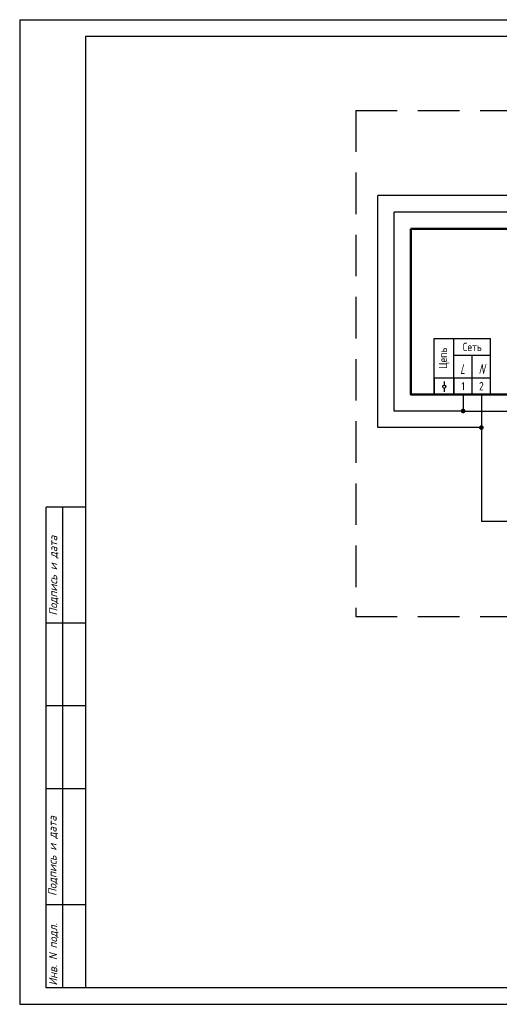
# Model space of a CAD drawing. Header units: millimetres. Extents: x 643 to 1239, y 174 to 2865.
# Tile 1 of 12: x 643 to 788, y 174 to 471. Entities that reach past the tile are written whole.
import ezdxf

# ---------------------------------------------------------------- set-up
doc = ezdxf.new("R2010")
doc.units = ezdxf.units.MM
doc.linetypes.add('CONTI', pattern=[0])
doc.linetypes.add('DASHED2', pattern=[0.375, 0.25, -0.125])
for name, color, linetype in [('Размеры', 3, 'Continuous'), ('Съемка', 162, 'Continuous'), ('Текст', 7, 'Continuous'), ('Форматка', 4, 'Continuous')]:
    doc.layers.add(name, color=color, linetype=linetype)
doc.layers.add('Слой1', color=10, linetype='Continuous', lineweight=200, plot=False)
doc.layers.add('Трубопровод', color=7, linetype='Continuous', lineweight=30)
doc.styles.add('35', font='romans.shx', dxfattribs={"width": 0.7, "oblique": 15, "height": 3.5})
doc.styles.add('Romans8', font='romans8.shx', dxfattribs={"width": 0.8, "height": 3})
doc.styles.add('style3', font='simplex.shx', dxfattribs={"height": 3})

msp = doc.modelspace()

# ---------------------------------------------------------------- hatches: boundary and pattern name
at = {"layer": 'Съемка', "linetype": 'CONTI', "ltscale": 0.3}
for points in [[(777.69, 353.34, 1), (776.27, 353.34, 1)], [(783.2, 348.34, 1), (781.78, 348.34, 1)]]:
    msp.add_hatch(color=7, dxfattribs=at).paths.add_polyline_path(points)

# ---------------------------------------------------------------- linework, layer by layer
for p, q in [((892.68, 418.34), (751.18, 418.34)), ((751.18, 348.34), (751.18, 418.34)), ((756.18, 353.34), (756.18, 413.34)), ((898.19, 413.34), (756.18, 413.34)), ((776.98, 358.34), (776.98, 353.34)), ((782.49, 358.34), (782.49, 348.34)), ((776.98, 353.34), (756.18, 353.34)), ((776.98, 353.34), (799.02, 353.34)), ((782.49, 348.34), (751.18, 348.34)), ((782.49, 348.34), (782.49, 320.06)), ((804.53, 320.06), (782.49, 320.06))]:
    msp.add_line(p, q)
at = {"color": 7}
for p, q in [((774.32, 408.34), (834.83, 408.34)), ((768.22, 363.34), (768.22, 358.34)), ((774.22, 363.34), (774.22, 358.34)), ((771.27, 362.27), (771.27, 361.15)), ((771.27, 360.25), (771.27, 359.12))]:
    msp.add_line(p, q, dxfattribs=at)
at = {"lineweight": 50}
msp.add_lwpolyline([(761.18, 408.34), (936.03, 408.34), (936.03, 358.34), (761.18, 358.34)], close=True, dxfattribs=at)
at = {"color": 7}
msp.add_circle((771.27, 360.7), 0.452, dxfattribs=at)
at = {"layer": 'Размеры', "color": 3, "linetype": 'DASHED2', "ltscale": 50}
for p, q in [((744.59, 443.99), (970, 443.99)), ((744.59, 443.99), (744.59, 291.38)), ((744.59, 291.38), (970, 291.38))]:
    msp.add_line(p, q, dxfattribs=at)
at = {"layer": 'Размеры', "color": 7}
for p, q in [((761.18, 408.34), (761.18, 358.34)), ((761.18, 408.34), (774.32, 408.34)), ((774.22, 370.18), (779.73, 370.18)), ((774.22, 370.18), (779.73, 370.18)), ((779.73, 370.18), (785.24, 370.18)), ((779.73, 370.18), (785.24, 370.18)), ((761.18, 358.34), (774.22, 358.34)), ((774.22, 358.34), (779.73, 358.34)), ((779.73, 358.34), (785.24, 358.34)), ((790.75, 358.34), (785.24, 358.34))]:
    msp.add_line(p, q, dxfattribs=at)
at = {"layer": 'Слой1', "color": 7, "lineweight": -3}
msp.add_line((643.1, 471.38), (643.1, 174.38), dxfattribs=at)
msp.add_line((643.1, 471.38), (643.1, 174.38), dxfattribs=at)
msp.add_line((643.1, 471.38), (643.1, 174.38), dxfattribs=at)
msp.add_line((643.1, 471.38), (643.1, 174.38), dxfattribs=at)
at = {"layer": 'Слой1', "color": 7, "linetype": 'ByBlock', "lineweight": -3, "ltscale": 0.4}
for p, q in [((643.1, 471.38), (853.1, 471.38)), ((661.8, 471.38), (1063.1, 471.38)), ((643.1, 174.38), (853.1, 174.38))]:
    msp.add_line(p, q, dxfattribs=at)
at = {"layer": 'Трубопровод'}
for p, q in [((768.22, 370.18), (768.22, 375.18)), ((768.22, 375.18), (774.22, 375.18)), ((774.22, 370.18), (774.22, 375.18)), ((774.22, 375.18), (779.73, 375.18)), ((779.73, 375.18), (785.24, 375.18)), ((785.24, 371.18), (785.24, 375.18)), ((785.24, 370.18), (785.24, 375.18)), ((785.24, 370.18), (785.24, 375.18)), ((768.22, 363.34), (768.22, 370.18)), ((774.22, 363.34), (774.22, 370.18)), ((779.73, 358.34), (779.73, 370.18)), ((779.73, 363.34), (779.73, 370.18)), ((779.73, 363.34), (779.73, 368.34)), ((785.24, 358.34), (785.24, 370.18)), ((785.24, 363.34), (785.24, 370.18)), ((785.24, 363.34), (785.24, 368.34)), ((768.22, 363.34), (779.73, 363.34)), ((768.22, 358.34), (768.22, 363.34)), ((774.22, 358.34), (774.22, 363.34)), ((779.73, 359.34), (779.73, 363.34)), ((779.73, 358.34), (779.73, 363.34)), ((779.73, 358.34), (779.73, 363.34)), ((779.73, 363.34), (785.24, 363.34)), ((785.24, 359.34), (785.24, 363.34)), ((785.24, 358.34), (785.24, 363.34)), ((785.24, 358.34), (785.24, 363.34))]:
    msp.add_line(p, q, dxfattribs=at)
at = {"layer": 'Форматка', "color": 7, "lineweight": -3}
for p, q in [((663.1, 179.38), (663.1, 466.38)), ((663.1, 466.38), (1058.1, 466.38)), ((663.1, 324.38), (651.1, 324.38)), ((651.1, 179.38), (651.1, 324.38)), ((656.1, 179.38), (656.1, 324.38)), ((663.1, 289.38), (651.1, 289.38)), ((663.1, 264.38), (651.1, 264.38)), ((663.1, 239.38), (651.1, 239.38)), ((663.1, 204.38), (651.1, 204.38)), ((1058.1, 179.38), (651.1, 179.38))]:
    msp.add_line(p, q, dxfattribs=at)

# ---------------------------------------------------------------- texts
at = {"color": 7, "style": 'style3', "oblique": 15, "width": 0.669676}
for s, p in [('L', (776.05, 364.52)), ('N', (781.64, 364.52))]:
    msp.add_text(s, height=3, dxfattribs=at).set_placement(p)
at = {"layer": 'Текст', "color": 0, "insert": (771.22, 369.26), "char_height": 2.5, "width": 11.84, "attachment_point": 5, "rotation": 90, "line_spacing_factor": 0.9, "style": 'Romans8'}
msp.add_mtext('\\A1;Цепь', dxfattribs=at)
at = {"layer": 'Текст', "color": 0, "char_height": 2.5, "attachment_point": 5, "line_spacing_factor": 0.9, "style": 'Romans8'}
for s, insert, width in [('\\A1;Сеть', (779.73, 372.68), 11.0196), ('\\A1;1', (776.98, 360.84), 5.5098), ('\\A1;2', (782.49, 360.84), 5.5098)]:
    msp.add_mtext(s, dxfattribs=dict(at, insert=insert, width=width))
at = {"layer": 'Форматка', "color": 7, "lineweight": -3, "style": '35', "oblique": 15, "width": 0.9}
for s, p in [('Подпись и дата', (654.44, 291.63)), ('Подпись и дата', (654.24, 207.05)), ('Инв. N подл.', (654.44, 180.02))]:
    msp.add_text(s, height=2.5, rotation=90, dxfattribs=at).set_placement(p)

doc.saveas('drawing.dxf')
